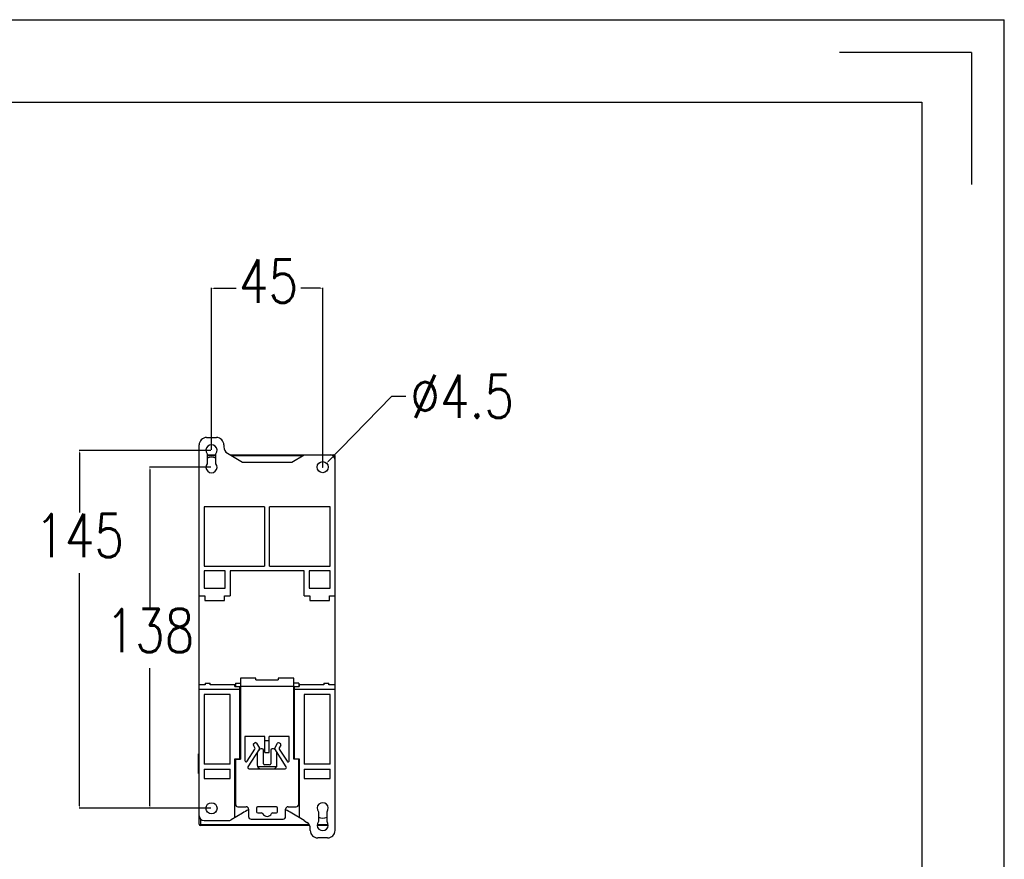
# Model space of a CAD drawing. Header units: millimetres. Extents: x -2787 to 4673, y -54 to 2046.
# Tile 28 of 124: x -2196 to -1797, y 384 to 723. Entities that reach past the tile are written whole.
import ezdxf

# ---------------------------------------------------------------- set-up
doc = ezdxf.new("R2010")
doc.units = ezdxf.units.MM
doc.header["$LTSCALE"] = 81.675
doc.header["$PDMODE"] = 3
doc.header["$PDSIZE"] = 0.3125
doc.layers.get('0').update_dxf_attribs({"linetype": 'CONTINUOUS'})
doc.layers.get('DEFPOINTS').update_dxf_attribs({"linetype": 'CONTINUOUS'})
doc.styles.get("Standard").update_dxf_attribs({"font": 'SIMPLEX.SHX', "width": 0.8})
doc.dimstyles.new('DIMSTYLE_1', dxfattribs={"dimtxt": 17.5, "dimasz": 0.9375, "dimexe": 0.125, "dimexo": 0.0625, "dimgap": 1.75, "dimtad": 0, "dimtih": 1, "dimtoh": 1, "dimdsep": 46, "dimtxsty": 'Standard', "dimblk": '_FILLED', "dimblk1": '_FILLED', "dimblk2": '_FILLED', "dimcen": 0.09, "dimazin": 2, "dimtfac": 1, "dimtofl": 0, "dimtmove": 0, "dimatfit": 3, "dimldrblk": '_FILLED', "dimfxl": 1, "dimtolj": 1, "dimarcsym": 0})
doc.dimstyles.new('DIMSTYLE_2', dxfattribs={"dimtxt": 17.5, "dimasz": 0.9375, "dimexe": 0.125, "dimexo": 0.0625, "dimtad": 0, "dimtih": 1, "dimtoh": 1, "dimdsep": 46, "dimtxsty": 'Standard', "dimblk": '_FILLED', "dimblk1": '_FILLED', "dimblk2": '_FILLED', "dimcen": 0.09, "dimazin": 2, "dimtfac": 1, "dimtmove": 0, "dimatfit": 2, "dimldrblk": '_FILLED', "dimfxl": 1, "dimtolj": 1, "dimarcsym": 0})

# ---------------------------------------------------------------- blocks, each defined once
blk = doc.blocks.new('_FILLED')
at = {"color": 0, "linetype": 'ByBlock'}
blk.add_solid([(0, 0), (-1, 0.17), (-1, -0.17)], dxfattribs=at)
blk = doc.blocks.new('*D24')
at = {"color": 0, "lineweight": -2, "transparency": 16777216}
for p, q in [((-2117.96, 549.25), (-2117.96, 614.74)), ((-2117.02, 614.62), (-2107.98, 614.62)), ((-2073.89, 614.62), (-2081.81, 614.62)), ((-2072.96, 542.45), (-2072.96, 614.74))]:
    blk.add_line(p, q, dxfattribs=at)
at = {"layer": 'DEFPOINTS', "color": 0, "transparency": 16777216}
for p in [(-2072.96, 614.62), (-2117.96, 549.19), (-2072.96, 542.39)]:
    blk.add_point(p, dxfattribs=at)
at = {"color": 0, "lineweight": -2, "transparency": 16777216, "xscale": 0.9375, "yscale": 0.9375, "zscale": 0.9375, "rotation": 180}
blk.add_blockref('_FILLED', (-2117.96, 614.62), dxfattribs=at)
at = {"color": 0, "lineweight": -2, "transparency": 16777216, "xscale": 0.9375, "yscale": 0.9375, "zscale": 0.9375}
blk.add_blockref('_FILLED', (-2072.96, 614.62), dxfattribs=at)
at = {"color": 0, "transparency": 16777216, "insert": (-2094.89, 626.29), "char_height": 17.5, "width": 18.6667, "attachment_point": 2, "line_spacing_factor": 0.9}
blk.add_mtext('\\A1;45', dxfattribs=at)
blk = doc.blocks.new('*D25')
at = {"color": 0, "lineweight": -2, "transparency": 16777216}
for p, q in [((-2118.17, 542.25), (-2143.02, 542.25)), ((-2142.89, 541.31), (-2142.89, 485.54)), ((-2142.89, 405.18), (-2142.89, 460.95)), ((-2118.17, 404.25), (-2143.02, 404.25))]:
    blk.add_line(p, q, dxfattribs=at)
at = {"layer": 'DEFPOINTS', "color": 0, "transparency": 16777216}
for p in [(-2142.89, 542.25), (-2118.1, 542.25), (-2118.1, 404.25)]:
    blk.add_point(p, dxfattribs=at)
at = {"color": 0, "lineweight": -2, "transparency": 16777216, "xscale": 0.9375, "yscale": 0.9375, "zscale": 0.9375}
for p, rotation in [((-2142.89, 542.25), 90), ((-2142.89, 404.25), 270)]:
    blk.add_blockref('_FILLED', p, dxfattribs=dict(at, rotation=rotation))
at = {"color": 0, "transparency": 16777216, "insert": (-2142.89, 484.91), "char_height": 17.5, "width": 28, "attachment_point": 2, "line_spacing_factor": 0.9}
blk.add_mtext('\\A1;138', dxfattribs=at)
blk = doc.blocks.new('*D26')
at = {"color": 0, "lineweight": -2, "transparency": 16777216}
for p, q in [((-2118.17, 549.05), (-2171.52, 549.05)), ((-2171.39, 548.11), (-2171.39, 523.95)), ((-2171.39, 405.18), (-2171.39, 499.36)), ((-2118.17, 404.25), (-2171.52, 404.25))]:
    blk.add_line(p, q, dxfattribs=at)
at = {"layer": 'DEFPOINTS', "color": 0, "transparency": 16777216}
for p in [(-2171.39, 549.05), (-2118.1, 549.05), (-2118.1, 404.25)]:
    blk.add_point(p, dxfattribs=at)
at = {"color": 0, "lineweight": -2, "transparency": 16777216, "xscale": 0.9375, "yscale": 0.9375, "zscale": 0.9375}
for p, rotation in [((-2171.39, 549.05), 90), ((-2171.39, 404.25), 270)]:
    blk.add_blockref('_FILLED', p, dxfattribs=dict(at, rotation=rotation))
at = {"color": 0, "transparency": 16777216, "insert": (-2171.39, 523.32), "char_height": 17.5, "width": 28, "attachment_point": 2, "line_spacing_factor": 0.9}
blk.add_mtext('\\A1;145', dxfattribs=at)
blk = doc.blocks.new('*D32')
at = {"color": 0, "lineweight": -2, "transparency": 16777216}
for p, q in [((-2045.09, 570.9), (-2070.73, 544.53)), ((-2039.26, 570.9), (-2045.09, 570.9)), ((-2073.05, 542.25), (-2072.87, 542.25)), ((-2072.96, 542.16), (-2072.96, 542.34))]:
    blk.add_line(p, q, dxfattribs=at)
at = {"layer": 'DEFPOINTS', "color": 0, "transparency": 16777216}
for p in [(-2071.39, 543.86), (-2074.53, 540.63)]:
    blk.add_point(p, dxfattribs=at)
at = {"color": 0, "lineweight": -2, "transparency": 16777216, "xscale": 0.9375, "yscale": 0.9375, "zscale": 0.9375, "rotation": 225.7983848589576}
blk.add_blockref('_FILLED', (-2071.39, 543.86), dxfattribs=at)
at = {"color": 0, "transparency": 16777216, "insert": (-2016.51, 570.9), "char_height": 17.5, "attachment_point": 5}
blk.add_mtext('\\A1;∅4.5', dxfattribs=at)

msp = doc.modelspace()

# ---------------------------------------------------------------- linework, layer by layer
at = {"color": 3}
for p, q in [((-2787.047, 723.283), (-1797.047, 723.283)), ((-1797.047, 23.283), (-1797.047, 723.283)), ((-2119.957, 554.245), (-2115.957, 554.245)), ((-2122.957, 397.745), (-2122.957, 551.245)), ((-2112.957, 551.245), (-2112.957, 550.444)), ((-2119.707, 547.631), (-2119.707, 543.659)), ((-2119.707, 547.245), (-2116.207, 547.245)), ((-2116.207, 546.856), (-2119.707, 546.856)), ((-2116.207, 543.659), (-2116.207, 547.631)), ((-2111.5, 547.871), (-2105.457, 544.245)), ((-2110.457, 547.245), (-2068.457, 547.245)), ((-2081.106, 546.856), (-2109.808, 546.856)), ((-2085.457, 544.245), (-2080.457, 547.245)), ((-2068.457, 546.856), (-2068.774, 546.856)), ((-2068.457, 546.539), (-2068.457, 547.245)), ((-2067.957, 395.245), (-2067.957, 546.745)), ((-2105.457, 544.245), (-2085.457, 544.245)), ((-2120.957, 526.245), (-2120.957, 502.245)), ((-2096.457, 526.245), (-2120.957, 526.245)), ((-2096.457, 526.245), (-2096.457, 502.245)), ((-2094.457, 502.245), (-2094.457, 526.245)), ((-2069.957, 526.245), (-2094.457, 526.245)), ((-2069.957, 502.245), (-2069.957, 526.245)), ((-2120.957, 502.245), (-2096.457, 502.245)), ((-2094.457, 502.245), (-2069.957, 502.245)), ((-2120.957, 500.245), (-2120.957, 493.245)), ((-2112.457, 500.245), (-2120.957, 500.245)), ((-2112.457, 493.245), (-2112.457, 500.245)), ((-2110.457, 500.245), (-2110.457, 490.245)), ((-2080.457, 500.245), (-2110.457, 500.245)), ((-2080.457, 490.245), (-2080.457, 500.245)), ((-2078.457, 500.245), (-2078.457, 493.245)), ((-2069.957, 500.245), (-2078.457, 500.245)), ((-2069.957, 493.245), (-2069.957, 500.245)), ((-2122.957, 490.245), (-2120.707, 490.245)), ((-2120.957, 493.245), (-2112.457, 493.245)), ((-2120.707, 490.245), (-2120.707, 488.245)), ((-2112.707, 488.245), (-2112.707, 490.245)), ((-2112.707, 490.245), (-2110.457, 490.245)), ((-2080.457, 490.245), (-2078.207, 490.245)), ((-2078.457, 493.245), (-2069.957, 493.245)), ((-2078.207, 490.245), (-2078.207, 488.245)), ((-2070.207, 490.245), (-2067.957, 490.245)), ((-2070.207, 488.245), (-2070.207, 490.245)), ((-2120.707, 488.245), (-2112.707, 488.245)), ((-2078.207, 488.245), (-2070.207, 488.245)), ((-2120.457, 454.845), (-2120.457, 454.245)), ((-2120.457, 454.845), (-2118.457, 454.845)), ((-2118.457, 454.245), (-2118.457, 454.845)), ((-2108.257, 454.845), (-2106.257, 454.845)), ((-2108.257, 454.845), (-2108.257, 453.525)), ((-2099.957, 456.845), (-2106.257, 456.845)), ((-2106.257, 456.845), (-2106.257, 424.045)), ((-2099.957, 456.178), (-2099.957, 456.845)), ((-2099.957, 456.178), (-2090.957, 456.178)), ((-2084.657, 456.845), (-2090.957, 456.845)), ((-2090.957, 456.845), (-2090.957, 456.178)), ((-2084.657, 424.045), (-2084.657, 456.845)), ((-2082.657, 454.845), (-2084.657, 454.845)), ((-2082.657, 454.845), (-2082.657, 453.525)), ((-2072.457, 454.845), (-2070.457, 454.845)), ((-2072.457, 454.845), (-2072.457, 454.245)), ((-2070.457, 454.245), (-2070.457, 454.845)), ((-2120.457, 454.245), (-2122.957, 454.245)), ((-2106.457, 452.245), (-2122.957, 452.245)), ((-2108.457, 454.245), (-2118.457, 454.245)), ((-2108.457, 453.525), (-2108.457, 454.245)), ((-2108.457, 453.525), (-2106.457, 453.525)), ((-2106.457, 424.245), (-2106.457, 453.525)), ((-2084.657, 453.512), (-2106.257, 453.512)), ((-2084.457, 453.525), (-2082.457, 453.525)), ((-2084.457, 453.525), (-2084.457, 424.245)), ((-2067.957, 452.245), (-2084.457, 452.245)), ((-2072.457, 454.245), (-2082.457, 454.245)), ((-2082.457, 454.245), (-2082.457, 453.525)), ((-2067.957, 454.245), (-2070.457, 454.245)), ((-2120.957, 450.245), (-2120.957, 422.015)), ((-2110.457, 450.245), (-2120.957, 450.245)), ((-2110.457, 422.015), (-2110.457, 450.245)), ((-2069.957, 450.245), (-2080.457, 450.245)), ((-2080.457, 450.245), (-2080.457, 422.015)), ((-2069.957, 422.015), (-2069.957, 450.245)), ((-2096.357, 433.245), (-2104.457, 433.245)), ((-2104.457, 433.245), (-2104.457, 423.544)), ((-2100.819, 430.444), (-2100.398, 430.715)), ((-2099.695, 430.544), (-2098.548, 428.559)), ((-2096.357, 426.745), (-2096.357, 433.245)), ((-2094.557, 431.512), (-2096.357, 431.512)), ((-2086.457, 433.245), (-2094.557, 433.245)), ((-2094.557, 426.745), (-2094.557, 433.245)), ((-2092.365, 428.559), (-2091.219, 430.544)), ((-2090.516, 430.715), (-2090.095, 430.444)), ((-2086.457, 423.544), (-2086.457, 433.245)), ((-2103.536, 423.273), (-2100.378, 428.186)), ((-2098.556, 428.247), (-2103.204, 421.015)), ((-2100.365, 428.707), (-2100.982, 429.774)), ((-2099.457, 426.551), (-2099.457, 421.745)), ((-2097.457, 428.245), (-2098.011, 428.245)), ((-2096.957, 422.245), (-2096.957, 427.745)), ((-2096.357, 426.745), (-2094.557, 426.745)), ((-2093.957, 427.745), (-2093.957, 422.245)), ((-2092.903, 428.245), (-2093.457, 428.245)), ((-2087.709, 421.015), (-2092.358, 428.247)), ((-2091.457, 421.745), (-2091.457, 426.551)), ((-2089.932, 429.774), (-2090.548, 428.707)), ((-2090.536, 428.186), (-2087.377, 423.273)), ((-2123.257, 426.245), (-2122.957, 426.245)), ((-2123.257, 418.245), (-2123.257, 426.245)), ((-2122.957, 426.045), (-2123.257, 426.045)), ((-2108.457, 424.245), (-2106.457, 424.245)), ((-2108.457, 400.445), (-2108.457, 424.245)), ((-2108.257, 424.245), (-2108.257, 405.845)), ((-2108.257, 424.045), (-2106.257, 424.045)), ((-2082.657, 424.045), (-2084.657, 424.045)), ((-2084.457, 424.245), (-2082.457, 424.245)), ((-2082.657, 405.845), (-2082.657, 424.245)), ((-2082.457, 424.245), (-2082.457, 400.445)), ((-2110.457, 422.015), (-2120.957, 422.015)), ((-2120.957, 420.015), (-2110.457, 420.015)), ((-2120.957, 420.015), (-2120.957, 416.245)), ((-2110.457, 416.245), (-2110.457, 420.015)), ((-2102.784, 420.245), (-2088.13, 420.245)), ((-2099.301, 421.079), (-2091.613, 421.079)), ((-2094.457, 421.745), (-2096.457, 421.745)), ((-2069.957, 422.015), (-2080.457, 422.015)), ((-2080.457, 420.015), (-2069.957, 420.015)), ((-2080.457, 420.015), (-2080.457, 416.245)), ((-2069.957, 416.245), (-2069.957, 420.015)), ((-2123.257, 418.445), (-2122.957, 418.445)), ((-2122.957, 418.245), (-2123.257, 418.245)), ((-2120.957, 416.245), (-2110.457, 416.245)), ((-2080.457, 416.245), (-2069.957, 416.245)), ((-2107.257, 404.845), (-2103.957, 404.845)), ((-2102.957, 403.845), (-2102.957, 400.845)), ((-2099.707, 404.345), (-2099.707, 402.845)), ((-2091.602, 404.828), (-2099.312, 404.828)), ((-2091.707, 404.845), (-2099.207, 404.845)), ((-2091.207, 402.845), (-2091.207, 404.345)), ((-2087.957, 400.845), (-2087.957, 403.845)), ((-2086.957, 404.845), (-2083.657, 404.845)), ((-2074.707, 402.831), (-2074.707, 398.859)), ((-2071.207, 398.859), (-2071.207, 402.831)), ((-2122.457, 399.951), (-2122.457, 397.245)), ((-2120.957, 399.245), (-2111.011, 399.245)), ((-2105.457, 402.245), (-2109.982, 399.53)), ((-2101.957, 399.845), (-2088.957, 399.845)), ((-2099.207, 402.345), (-2097.702, 402.345)), ((-2093.212, 402.345), (-2091.707, 402.345)), ((-2080.457, 399.245), (-2085.457, 402.245)), ((-2080.457, 399.245), (-2079.34, 398.53)), ((-2122.457, 397.634), (-2078.463, 397.634)), ((-2078.247, 397.245), (-2122.457, 397.245)), ((-2077.957, 395.245), (-2077.957, 396.003)), ((-2075.197, 397.634), (-2070.716, 397.634)), ((-2070.741, 397.245), (-2075.173, 397.245)), ((-2070.957, 392.245), (-2074.957, 392.245))]:
    msp.add_line(p, q, dxfattribs=at)
at = {"color": 7}
for p, q in [((-1810.38, 709.949), (-1863.714, 709.949)), ((-1810.38, 709.949), (-1810.38, 656.616)), ((-2753.714, 689.949), (-1830.38, 689.949)), ((-1830.38, 689.949), (-1830.38, 56.616))]:
    msp.add_line(p, q, dxfattribs=at)
at = {"color": 3}
for centre in [(-2072.957, 542.245), (-2117.957, 404.245)]:
    msp.add_circle(centre, 2.25, dxfattribs=at)
for centre, radius, start, end in [((-2119.957, 551.245), 3, 90, 180), ((-2115.957, 551.245), 3, 0, 90), ((-2117.957, 549.045), 2.25, 321.05756, 218.94244), ((-2109.957, 550.444), 3, 180, 239.03624), ((-2069.957, 545.245), 2, 0, 90), ((-2068.457, 546.745), 0.5, 0, 90), ((-2117.957, 542.245), 2.25, 141.05756, 38.94244), ((-2100.549, 430.024), 0.5, 122.73523, 210), ((-2100.128, 430.294), 0.5, 30, 122.73523), ((-2090.786, 430.294), 0.5, 57.26477, 150), ((-2090.365, 430.024), 0.5, 330, 57.26477), ((-2100.798, 428.457), 0.5, 327.26477, 30), ((-2098.457, 426.551), 1, 147.26477, 180), ((-2098.011, 427.245), 1, 90, 147.26477), ((-2098.808, 428.409), 0.3, 327.26477, 30), ((-2097.457, 427.745), 0.5, 0, 90), ((-2093.457, 427.745), 0.5, 90, 180), ((-2092.903, 427.245), 1, 32.73523, 90), ((-2092.106, 428.409), 0.3, 150, 212.73523), ((-2092.457, 426.551), 1, 0, 32.73523), ((-2090.115, 428.457), 0.5, 150, 212.73523), ((-2103.957, 423.544), 0.5, 180, 327.26477), ((-2086.957, 423.544), 0.5, 212.73523, 0), ((-2102.784, 420.745), 0.5, 147.26477, 270), ((-2097.957, 421.745), 1.5, 180, 270), ((-2096.457, 422.245), 0.5, 180, 270), ((-2094.457, 422.245), 0.5, 270, 0), ((-2092.957, 421.745), 1.5, 270, 0), ((-2088.13, 420.745), 0.5, 270, 32.73523), ((-2107.257, 405.845), 1, 180, 270), ((-2095.457, 387.278), 18, 114.66546, 123.74899), ((-2103.957, 403.845), 1, 0, 90), ((-2099.207, 404.345), 0.5, 90, 180), ((-2099.207, 402.845), 0.5, 180, 270), ((-2091.707, 404.345), 0.5, 0, 90), ((-2091.707, 402.845), 0.5, 270, 0), ((-2086.957, 403.845), 1, 90, 180), ((-2095.457, 387.278), 18, 56.25101, 65.33454), ((-2083.657, 405.845), 1, 270, 0), ((-2072.957, 404.245), 2.25, 321.05756, 218.94244), ((-2120.957, 401.245), 2, 180, 270), ((-2111.011, 401.245), 2, 270, 300.96376), ((-2101.957, 400.845), 1, 180, 270), ((-2097.702, 401.845), 0.5, 26.10388, 90), ((-2095.457, 402.945), 2, 206.10388, 333.89612), ((-2093.212, 401.845), 0.5, 90, 153.89612), ((-2088.957, 400.845), 1, 270, 0), ((-2072.957, 397.445), 2.25, 141.05756, 38.94244), ((-2122.457, 397.745), 0.5, 180, 270), ((-2080.957, 396.003), 3, 0, 57.38076), ((-2074.957, 395.245), 3, 180, 270), ((-2070.957, 395.245), 3, 270, 0)]:
    msp.add_arc(centre, radius, start, end, dxfattribs=at)
at = {"color": 4}
for centre, start, end in [((-2117.957, 542.245), 64.05021, 115.94979), ((-2072.957, 404.245), 244.05021, 295.94979)]:
    msp.add_arc(centre, 4, start, end, dxfattribs=at)
at = {"color": 3}
for points in [[(-2067.957, 546.745), (-2067.957, 546.764), (-2068.015, 546.804), (-2068.117, 546.828), (-2068.275, 546.852), (-2068.393, 546.856), (-2068.457, 546.856)], [(-2122.957, 397.745), (-2122.957, 397.726), (-2122.899, 397.686), (-2122.797, 397.662), (-2122.638, 397.638), (-2122.521, 397.634), (-2122.457, 397.634)]]:
    msp.add_open_spline(points, degree=3, knots=[0, 0, 0, 0, 0.1081208, 0.3249338, 0.6363089, 1, 1, 1, 1], dxfattribs=at)

# ---------------------------------------------------------------- dimensions: what is measured, and where the dimension line sits
at = {"color": 2}
dim = msp.add_linear_dim(base=(-2072.957, 614.619), p1=(-2117.957, 549.191), p2=(-2072.957, 542.391), dimstyle='DIMSTYLE_1', dxfattribs=at)
dim.commit()
dim.dimension.update_dxf_attribs({"geometry": '*D24', "text_midpoint": (-2094.894, 614.619), "dimtype": 160})
dim = msp.add_diameter_dim_2p(p1=(-2074.525, 540.632), p2=(-2071.388, 543.858), dimstyle='DIMSTYLE_1', dxfattribs=at)
dim.commit()
dim.dimension.update_dxf_attribs({"geometry": '*D32', "text_midpoint": (-2016.508, 570.898), "dimtype": 163})
for base, p2, override, picture, middle in [((-2171.394, 549.045), (-2118.103, 549.045), {"dimdec": 0, "dimpost": '<>'}, '*D26', (-2171.394, 511.653)), ((-2142.89, 542.245), (-2118.103, 542.245), {"dimpost": '<>'}, '*D25', (-2142.89, 473.245))]:
    dim = msp.add_linear_dim(base=base, p1=(-2118.103, 404.245), p2=p2, angle=90, dimstyle='DIMSTYLE_2', override=override, dxfattribs=at)
    dim.commit()
    dim.dimension.update_dxf_attribs({"geometry": picture, "text_midpoint": middle, "dimtype": 160})

doc.saveas('drawing.dxf')
